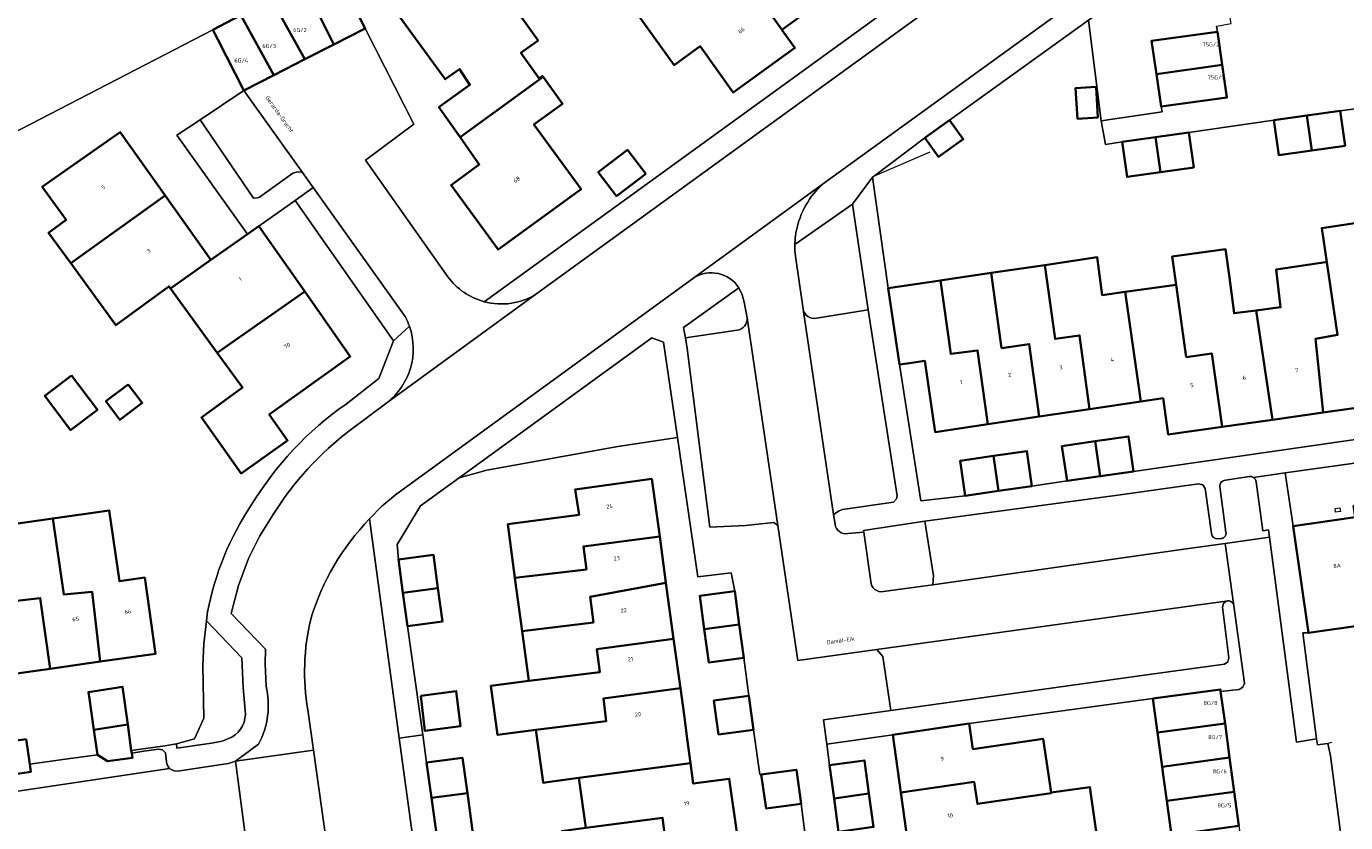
# Model space of a CAD drawing. Header units: metres. Extents: x 197700 to 204338, y 317132 to 325229.
# Tile 115 of 256: x 199575 to 199691, y 318009 to 318078. Entities that reach past the tile are written whole.
import ezdxf
from ezdxf.enums import TextEntityAlignment as Align

# ---------------------------------------------------------------- set-up
doc = ezdxf.new("R2010")
doc.units = ezdxf.units.M
for name, color, linetype, lineweight in [('B-WE-GR-BEPLANTING_CULTUUR_HEESTERS-GV', 90, 'Continuous', 18), ('B-WE-GR-GRAS-GV', 60, 'Continuous', 13), ('B-WE-IE-TERREINAFSCHEIDING_KUNSTMATIG_HEKWERK-G', 20, 'IE-TERREINAFSCHEIDING-KUNSTMATIG', 18), ('B-WE-IE-TERREINAFSCHEIDING_KUNSTMATIG_MUUR-G', 90, 'IE-TERREINAFSCHEIDING-KUNSTMATIG-DICHT', 18), ('B-WE-OG-BEBOUWING-GV', 7, 'Continuous', 35), ('B-WE-OG-BEBOUWING-T18', 10, 'Continuous', 18), ('B-WE-OG-TERREIN_CULTUURSCHEIDING-GV', 7, 'Continuous', 18), ('B-WE-OG-TERREIN_ERF-GV', 7, 'Continuous', 18), ('B-WE-OG-TOPOGRAFIE-T18', 10, 'Continuous', 18), ('B-WE-VH-VERHARDING_ASFALT-GV', 252, 'Continuous', 18), ('B-WE-VH-VERHARDING_BETONSTRAATSTEEN-GV', 252, 'Continuous', 18), ('B-WE-VH-VERHARDING_OPEN-GV', 252, 'Continuous', 18), ('B-WE-VH-VERHARDING_SIERBESTRATING-GV', 252, 'Continuous', 18), ('B-WE-VH-VERHARDING_TEGEL-GV', 252, 'Continuous', 18)]:
    doc.layers.add(name, color=color, linetype=linetype, lineweight=lineweight)
doc.styles.add('NLCS-ISO-M200-T18', font='NLCS-ISO.ttf', dxfattribs={"height": 0.36})
doc.linetypes.add('IE-TERREINAFSCHEIDING-KUNSTMATIG', pattern='A,4,[82,NLCS.SHX,S=0.75,R=90,X=0,Y=0],4,-2', length=10)
doc.linetypes.add('IE-TERREINAFSCHEIDING-KUNSTMATIG-DICHT', pattern='A,8,-1,[82,NLCS.SHX,S=0.75,R=90,X=0,Y=0],-1', length=10)

msp = doc.modelspace()

# ---------------------------------------------------------------- linework, layer by layer
at = {"layer": 'B-WE-GR-BEPLANTING_CULTUUR_HEESTERS-GV'}
for points in [[(199692.751, 318080.937), (199693.862, 318081.119), (199694.963, 318082.154), (199692.926, 318097.696), (199692.924, 318097.712), (199690.896, 318095.997), (199682.554, 318089.382), (199674.046, 318082.983), (199668.621, 318079.042), (199669.731, 318070.229), (199675.058, 318071.011), (199674.979, 318071.466), (199674.565, 318074.315), (199674.14, 318077.239), (199679.916, 318078.031), (199679.843, 318078.527), (199681.135, 318078.753), (199680.138, 318084.508), (199682.916, 318084.996), (199685.871, 318085.515), (199688.826, 318086.034), (199691.778, 318086.552)], [(199627.303, 318041.661), (199632.53, 318042.438), (199631.297, 318050.805), (199630.282, 318051.183), (199613.378, 318038.919), (199615.82, 318039.57)], [(199687.402, 318025.305), (199687.9, 318025.306), (199686.561, 318034.681), (199685.879, 318039.336), (199683.092, 318038.948), (199683.258, 318038.772), (199683.331, 318038.542), (199683.918, 318034.249), (199684.392, 318034.338), (199684.478, 318033.69), (199686.857, 318015.717), (199688.627, 318016.01)]]:
    msp.add_lwpolyline(points, close=True, dxfattribs=at)
for points in [[(199649.26, 318053.645), (199647.893, 318062.898), (199642.832, 318059.376), (199642.839, 318058.858), (199642.887, 318058.343), (199643.554, 318053.696)], [(199638.643, 318052.937), (199638.384, 318054.302), (199638.226, 318054.964), (199637.927, 318055.577), (199633.062, 318052.092), (199633.157, 318051.616), (199633.245, 318051.18)], [(199644.727, 318052.918), (199649.26, 318053.645)], [(199633.245, 318051.18), (199637.773, 318051.846)], [(199654.953, 318029.527), (199655.003, 318030.304), (199654.245, 318035.11), (199648.868, 318034.299), (199648.894, 318034.138), (199649.491, 318029.804)], [(199650.613, 318028.931), (199654.068, 318029.401), (199654.953, 318029.527)], [(199594.594, 318018.507), (199594.43, 318020.531), (199594.32, 318023.129), (199591.201, 318026.378), (199590.963, 318024.363), (199590.889, 318022.442), (199590.968, 318017.821), (199590.148, 318016.02), (199588.585, 318015.588), (199588.598, 318015.187), (199591.656, 318015.631), (199592.566, 318015.82), (199593.427, 318016.176)]]:
    msp.add_lwpolyline(points, dxfattribs=at)
for points in [[(199643.554, 318053.696, 0.4267963), (199644.727, 318052.918)], [(199637.773, 318051.846, 0.3930598), (199638.643, 318052.937)], [(199649.491, 318029.804, 0.4435194), (199650.613, 318028.931)], [(199593.427, 318016.176, 0.3093155), (199594.594, 318018.507)]]:
    msp.add_lwpolyline(points, format="xyb", dxfattribs=at)
at = {"layer": 'B-WE-GR-GRAS-GV'}
msp.add_lwpolyline([(199545.936, 318081.319), (199539.587, 318078.167), (199535.597, 318075.922), (199531.309, 318073.077), (199527.209, 318069.876), (199518.39, 318063.458), (199513.616, 318060.49), (199506.551, 318057.182), (199500.893, 318054.175), (199495.369, 318051.763), (199490.894, 318050.27), (199480.462, 318042.278), (199474.89, 318038.561), (199469.903, 318035.916), (199468.336, 318034.465), (199477.056, 318037.471), (199486.336, 318019.84), (199503.355, 318029.575), (199505.409, 318030.639), (199523.089, 318040.844), (199544.74, 318053.332), (199562.278, 318062.96), (199591.77, 318078.199), (199594.216, 318079.474)], dxfattribs=at)
at = {"layer": 'B-WE-IE-TERREINAFSCHEIDING_KUNSTMATIG_HEKWERK-G'}
for points in [[(199591.77, 318078.199), (199562.278, 318062.96)], [(199649.828, 318065.39), (199654.712, 318067.487)], [(199627.303, 318041.661), (199615.82, 318039.57)], [(199632.53, 318042.438), (199627.303, 318041.661)], [(199615.82, 318039.57), (199613.378, 318038.919)], [(199590.963, 318024.363), (199591.201, 318026.378)], [(199590.889, 318022.442), (199590.963, 318024.363)], [(199590.968, 318017.821), (199590.889, 318022.442)], [(199590.148, 318016.02), (199590.968, 318017.821)], [(199588.585, 318015.588), (199590.148, 318016.02)]]:
    msp.add_lwpolyline(points, dxfattribs=at)
at = {"layer": 'B-WE-IE-TERREINAFSCHEIDING_KUNSTMATIG_MUUR-G'}
msp.add_lwpolyline([(199690.239, 318036.214), (199690.669, 318036.279), (199690.717, 318035.963), (199690.287, 318035.898)], close=True, dxfattribs=at)
for points in [[(199687.402, 318025.305), (199687.9, 318025.306)], [(199688.627, 318016.01), (199687.402, 318025.305)], [(199688.716, 318015.499), (199688.627, 318016.01)], [(199689.602, 318015.622), (199688.716, 318015.499)], [(199689.931, 318015.686), (199689.602, 318015.622)]]:
    msp.add_lwpolyline(points, dxfattribs=at)
at = {"layer": 'B-WE-OG-BEBOUWING-GV'}
for points in [[(199641.849, 318077.98), (199641.684, 318078.209), (199647.125, 318082.155), (199644.116, 318086.322), (199646.53, 318088.033), (199642.8, 318093.304), (199642.109, 318094.262), (199641.977, 318094.427), (199641.828, 318094.328), (199641.198, 318095.189), (199638.41, 318093.247), (199639.299, 318091.938), (199640.575, 318090.062), (199635.724, 318086.587), (199635.388, 318086.346), (199635.875, 318085.799), (199636.131, 318085.979), (199636.858, 318084.989), (199641.658, 318078.241)], [(199628.332, 318080.505), (199629.308, 318079.153), (199632.235, 318075.099), (199634.521, 318076.75), (199637.437, 318072.712), (199642.837, 318076.612), (199641.849, 318077.98), (199641.658, 318078.241), (199636.858, 318084.989), (199636.131, 318085.979), (199635.875, 318085.799)], [(199615.231, 318084.378), (199612.231, 318082.194), (199608.212, 318079.269), (199612.152, 318073.854), (199613.397, 318074.76), (199614.321, 318073.385), (199611.605, 318071.406), (199613.453, 318068.778), (199620.759, 318074.073), (199620.711, 318074.14), (199620.411, 318073.926), (199618.793, 318076.191), (199620.306, 318077.271), (199617.681, 318080.947)], [(199602.384, 318076.912), (199605.125, 318078.309), (199602.868, 318082.739), (199602.367, 318083.722), (199599.679, 318082.321)], [(199596.916, 318080.881), (199599.843, 318075.618), (199602.384, 318076.912), (199599.679, 318082.321)], [(199596.916, 318080.881), (199594.216, 318079.474), (199597.105, 318074.223), (199599.843, 318075.618)], [(199591.77, 318078.199), (199592.208, 318077.34), (199594.478, 318072.885), (199597.105, 318074.223), (199594.216, 318079.474)], [(199674.565, 318074.315), (199680.337, 318075.134), (199679.916, 318078.031), (199674.14, 318077.239)], [(199674.979, 318071.466), (199680.755, 318072.259), (199680.337, 318075.134), (199674.565, 318074.315)], [(199613.453, 318068.778), (199615.136, 318066.384), (199612.663, 318064.582), (199616.79, 318058.919), (199624.071, 318064.216), (199622.407, 318066.502), (199619.945, 318069.885), (199622.447, 318071.71), (199620.759, 318074.073)], [(199669.266, 318073.184), (199667.461, 318073.068), (199667.633, 318070.394), (199669.438, 318070.51)], [(199684.866, 318070.278), (199685.3, 318067.208), (199688.213, 318067.62), (199687.779, 318070.69)], [(199690.692, 318071.101), (199687.779, 318070.69), (199688.213, 318067.62), (199691.126, 318068.032)], [(199656.418, 318070.275), (199654.244, 318068.719), (199655.443, 318067.045), (199657.617, 318068.6)], [(199579.541, 318066.359), (199576.79, 318064.426), (199578.901, 318061.529), (199577.342, 318060.393), (199579.29, 318057.72), (199587.584, 318063.665), (199583.632, 318069.234)], [(199671.553, 318068.369), (199671.987, 318065.299), (199674.914, 318065.713), (199674.48, 318068.782)], [(199674.914, 318065.713), (199677.841, 318066.127), (199677.407, 318069.196), (199674.48, 318068.782)], [(199629.75, 318065.559), (199628.161, 318067.657), (199625.588, 318065.708), (199627.177, 318063.61)], [(199591.587, 318058.024), (199587.584, 318063.665), (199579.29, 318057.72), (199583.244, 318052.293), (199587.91, 318055.693), (199588.049, 318055.502)], [(199694.34, 318058.537), (199693.901, 318061.519), (199689.081, 318060.807), (199689.52, 318057.825), (199690.464, 318051.435), (199688.523, 318051.092), (199689.192, 318044.628), (199693.982, 318045.309), (199693.103, 318051.518), (199695.329, 318051.847)], [(199594.811, 318060.289), (199591.587, 318058.024), (199588.049, 318055.502), (199592.151, 318049.872), (199599.824, 318055.241), (199595.793, 318060.979)], [(199676.288, 318055.837), (199677.191, 318049.496), (199679.426, 318049.815), (199680.344, 318043.369), (199684.745, 318043.995), (199683.332, 318053.587), (199681.389, 318053.344), (199680.974, 318056.473), (199680.638, 318058.95), (199675.935, 318058.312)], [(199668.691, 318044.928), (199673.189, 318045.593), (199671.829, 318055.232), (199669.806, 318054.928), (199669.381, 318058.246), (199664.789, 318057.568), (199665.679, 318051.096), (199667.818, 318051.403)], [(199689.394, 318057.806), (199685.066, 318057.166), (199685.467, 318053.864), (199683.332, 318053.587), (199684.745, 318043.995), (199689.192, 318044.628), (199688.523, 318051.092), (199690.464, 318051.435), (199689.52, 318057.825)], [(199659.76, 318043.608), (199664.269, 318044.274), (199663.409, 318050.632), (199660.981, 318050.292), (199660.069, 318056.871), (199655.981, 318056.268), (199655.616, 318056.214), (199656.515, 318049.77), (199658.88, 318050.087)], [(199668.691, 318044.928), (199667.818, 318051.403), (199665.679, 318051.096), (199664.789, 318057.568), (199660.069, 318056.871), (199660.981, 318050.292), (199663.409, 318050.632), (199664.269, 318044.274)], [(199655.616, 318056.214), (199651.035, 318055.535), (199652.029, 318048.832), (199652.69, 318048.93), (199654.254, 318049.162), (199655.139, 318042.925), (199659.76, 318043.608), (199658.88, 318050.087), (199656.515, 318049.77)], [(199671.829, 318055.232), (199673.189, 318045.593), (199675.148, 318045.882), (199675.602, 318042.694), (199680.344, 318043.369), (199679.426, 318049.815), (199677.191, 318049.496), (199676.288, 318055.837)], [(199592.151, 318049.872), (199594.374, 318046.822), (199590.764, 318044.19), (199591.34, 318043.383), (199594.26, 318039.291), (199598.325, 318042.192), (199596.71, 318044.455), (199603.826, 318049.545), (199599.824, 318055.241)], [(199579.366, 318047.867), (199577.007, 318046.086), (199579.266, 318043.093), (199581.625, 318044.874)], [(199584.329, 318047.103), (199582.376, 318045.623), (199583.614, 318043.99), (199585.567, 318045.471)], [(199669.64, 318039.051), (199669.198, 318042.119), (199666.278, 318041.698), (199666.721, 318038.63)], [(199669.198, 318042.119), (199669.64, 318039.051), (199672.56, 318039.472), (199672.117, 318042.54)], [(199657.789, 318037.327), (199660.717, 318037.756), (199660.268, 318040.822), (199657.34, 318040.394)], [(199663.645, 318038.184), (199663.196, 318041.251), (199660.268, 318040.822), (199660.717, 318037.756)], [(199618.255, 318030.132), (199624.552, 318030.878), (199624.283, 318032.874), (199630.977, 318033.751), (199630.286, 318038.813), (199623.57, 318037.887), (199623.896, 318035.654), (199619.886, 318035.142), (199617.651, 318034.857)], [(199577.718, 318035.346), (199578.674, 318028.677), (199581.163, 318028.915), (199581.886, 318022.791), (199586.74, 318023.478), (199585.785, 318030.157), (199583.557, 318029.838), (199582.668, 318036.054)], [(199695.76, 318026.429), (199694.421, 318035.795), (199694.556, 318035.815), (199694.437, 318036.816), (199691.864, 318036.448), (199692.005, 318035.458), (199686.561, 318034.681), (199687.9, 318025.306), (199692.85, 318026.013)], [(199568.95, 318034.109), (199569.737, 318027.473), (199572.201, 318027.78), (199573.033, 318021.538), (199577.477, 318022.167), (199576.619, 318028.364), (199574.524, 318028.11), (199573.619, 318034.768)], [(199581.886, 318022.791), (199581.163, 318028.915), (199578.674, 318028.677), (199577.718, 318035.346), (199573.619, 318034.768), (199574.524, 318028.11), (199576.619, 318028.364), (199577.477, 318022.167)], [(199631.529, 318029.709), (199630.977, 318033.751), (199624.283, 318032.874), (199624.552, 318030.878), (199618.255, 318030.132), (199618.285, 318029.897), (199618.901, 318025.468), (199625.166, 318026.223), (199624.871, 318028.47)], [(199611.52, 318029.238), (199611.124, 318032.163), (199608.052, 318031.747), (199608.448, 318028.822)], [(199608.844, 318025.896), (199611.916, 318026.312), (199611.52, 318029.238), (199608.448, 318028.822)], [(199618.901, 318025.468), (199619.505, 318021.119), (199625.731, 318021.874), (199625.47, 318023.886), (199632.202, 318024.775), (199631.529, 318029.709), (199624.871, 318028.47), (199625.166, 318026.223)], [(199634.888, 318025.622), (199637.958, 318026.044), (199637.557, 318028.967), (199634.486, 318028.545)], [(199637.958, 318026.044), (199634.888, 318025.622), (199635.289, 318022.699), (199638.36, 318023.121)], [(199620.102, 318016.82), (199626.288, 318017.574), (199626.033, 318019.546), (199632.79, 318020.469), (199632.202, 318024.775), (199625.47, 318023.886), (199625.731, 318021.874), (199619.505, 318021.119), (199616.151, 318020.659), (199616.748, 318016.36)], [(199581.317, 318016.801), (199584.287, 318017.283), (199583.822, 318020.59), (199580.845, 318020.119), (199580.927, 318019.54)], [(199610.001, 318019.798), (199610.37, 318016.717), (199613.494, 318017.121), (199613.125, 318020.202)], [(199632.79, 318020.469), (199626.033, 318019.546), (199626.288, 318017.574), (199620.102, 318016.82), (199620.741, 318012.219), (199620.747, 318012.164), (199621.332, 318012.242), (199623.885, 318012.584), (199633.681, 318013.895), (199633.399, 318016.005), (199633.11, 318018.122)], [(199639.21, 318016.816), (199638.808, 318019.794), (199635.736, 318019.38), (199635.855, 318018.496), (199636.137, 318016.401)], [(199674.264, 318019.552), (199674.671, 318016.56), (199680.586, 318017.364), (199680.205, 318020.166), (199680.179, 318020.356)], [(199584.287, 318017.283), (199581.317, 318016.801), (199581.627, 318014.625), (199582.518, 318014.049), (199584.699, 318014.351), (199584.64, 318014.77), (199584.607, 318015.003)], [(199652.147, 318011.303), (199658.571, 318012.233), (199658.865, 318010.314), (199665.33, 318011.247), (199665.322, 318011.304), (199664.641, 318016.009), (199658.461, 318015.123), (199658.138, 318017.35), (199651.435, 318016.379)], [(199675.078, 318013.567), (199680.993, 318014.371), (199680.586, 318017.364), (199674.671, 318016.56)], [(199575.384, 318015.986), (199572.405, 318015.585), (199572.722, 318013.358), (199573.616, 318012.794), (199575.782, 318013.115), (199575.687, 318013.799)], [(199610.517, 318013.931), (199610.95, 318010.833), (199614.097, 318011.268), (199613.668, 318014.366)], [(199624.492, 318008.206), (199631.235, 318009.091), (199631.488, 318007.056), (199637.731, 318007.822), (199637.085, 318012.517), (199633.921, 318012.095), (199633.681, 318013.895), (199623.885, 318012.584)], [(199649.344, 318011.212), (199648.937, 318014.127), (199645.867, 318013.699), (199646.273, 318010.784)], [(199680.993, 318014.371), (199675.078, 318013.567), (199675.199, 318012.671), (199675.484, 318010.575), (199681.399, 318011.379)], [(199643.38, 318010.332), (199642.971, 318013.307), (199639.885, 318012.894), (199640.309, 318009.91)], [(199652.764, 318006.906), (199659.307, 318007.82), (199659.585, 318005.977), (199665.87, 318006.85), (199665.823, 318007.189), (199669.309, 318007.675), (199668.736, 318011.78), (199665.322, 318011.304), (199665.33, 318011.247), (199658.865, 318010.314), (199658.571, 318012.233), (199652.147, 318011.303)], [(199614.525, 318008.171), (199614.097, 318011.268), (199610.95, 318010.833), (199611.447, 318007.271), (199614.589, 318007.705)], [(199646.273, 318010.784), (199646.68, 318007.868), (199649.75, 318008.297), (199649.344, 318011.212)], [(199681.806, 318008.386), (199681.399, 318011.379), (199675.484, 318010.575), (199675.804, 318008.225), (199675.891, 318007.582)], [(199637.731, 318007.822), (199631.488, 318007.056), (199631.235, 318009.091), (199624.492, 318008.206), (199622.355, 318007.91), (199622.93, 318003.764), (199625.068, 318004.06), (199625.1, 318003.815), (199631.591, 318004.753), (199631.948, 318002.48), (199638.343, 318003.377)]]:
    msp.add_lwpolyline(points, close=True, dxfattribs=at)
at = {"layer": 'B-WE-OG-TERREIN_CULTUURSCHEIDING-GV'}
msp.add_lwpolyline([(199600.1, 318018.552), (199600.597, 318015.03), (199602.007, 318005.037), (199609.487, 318006.044), (199608.125, 318016.082), (199605.515, 318035.309)], dxfattribs=at)
for points in [[(199605.515, 318035.309, 0.1188741), (199600.351, 318026.519)], [(199600.351, 318026.519, 0.1012912), (199600.1, 318018.552)]]:
    msp.add_lwpolyline(points, format="xyb", dxfattribs=at)
at = {"layer": 'B-WE-OG-TERREIN_ERF-GV'}
for points in [[(199615.566, 318054.354), (199667.135, 318091.698)], [(199602.868, 318082.739), (199605.125, 318078.309), (199609.395, 318069.93), (199605.169, 318066.772), (199612.389, 318056.542)], [(199647.125, 318082.155), (199641.684, 318078.209), (199641.849, 318077.98), (199642.837, 318076.612), (199637.437, 318072.712), (199634.521, 318076.75), (199632.235, 318075.099), (199629.308, 318079.153)], [(199695.363, 318071.713), (199690.692, 318071.101), (199691.126, 318068.032), (199688.213, 318067.62), (199685.3, 318067.208), (199684.866, 318070.278), (199677.407, 318069.196), (199677.841, 318066.127), (199674.914, 318065.713), (199671.987, 318065.299), (199671.553, 318068.369), (199670.091, 318068.134), (199669.731, 318070.229), (199668.621, 318079.042), (199656.418, 318070.275), (199657.617, 318068.6), (199655.443, 318067.045), (199654.244, 318068.719), (199649.828, 318065.39), (199649.649, 318065.26), (199651.035, 318055.535), (199655.616, 318056.214), (199655.981, 318056.268), (199660.069, 318056.871), (199664.789, 318057.568), (199669.381, 318058.246), (199669.806, 318054.928), (199671.829, 318055.232), (199676.288, 318055.837), (199675.935, 318058.312), (199680.638, 318058.95), (199680.974, 318056.473), (199681.389, 318053.344), (199683.332, 318053.587), (199685.467, 318053.864), (199685.066, 318057.166), (199689.394, 318057.806), (199689.52, 318057.825), (199689.081, 318060.807), (199693.901, 318061.519)], [(199603.449, 318045.367), (199606.343, 318047.615), (199607.606, 318050.932), (199598.984, 318063.236), (199595.793, 318060.979), (199599.824, 318055.241), (199603.826, 318049.545), (199596.71, 318044.455), (199598.325, 318042.192), (199594.26, 318039.291), (199591.34, 318043.383), (199590.764, 318044.19), (199594.374, 318046.822), (199592.151, 318049.872), (199588.049, 318055.502), (199587.91, 318055.693), (199583.244, 318052.293), (199579.29, 318057.72), (199577.342, 318060.393), (199578.901, 318061.529), (199576.79, 318064.426), (199579.541, 318066.359), (199583.632, 318069.234), (199587.584, 318063.665), (199591.587, 318058.024), (199594.811, 318060.289), (199588.613, 318068.956), (199590.637, 318070.312), (199594.478, 318072.885), (199592.208, 318077.34), (199591.77, 318078.199), (199562.278, 318062.96)], [(199693.982, 318045.309), (199689.192, 318044.628), (199684.745, 318043.995), (199680.344, 318043.369), (199675.602, 318042.694), (199675.148, 318045.882), (199673.189, 318045.593), (199668.691, 318044.928), (199664.269, 318044.274), (199659.76, 318043.608), (199655.139, 318042.925), (199654.254, 318049.162), (199652.69, 318048.93), (199652.029, 318048.832), (199653.886, 318036.902), (199657.789, 318037.327), (199657.34, 318040.394), (199660.268, 318040.822), (199663.196, 318041.251), (199663.645, 318038.184), (199666.721, 318038.63), (199666.278, 318041.698), (199669.198, 318042.119), (199672.117, 318042.54), (199672.56, 318039.472), (199696.894, 318042.976)], [(199643.81, 318007.113), (199643.38, 318010.332), (199640.309, 318009.91), (199639.885, 318012.894), (199639.75, 318012.905), (199639.21, 318016.816), (199636.137, 318016.401), (199635.855, 318018.496), (199635.736, 318019.38), (199638.808, 318019.794), (199638.36, 318023.121), (199635.289, 318022.699), (199634.888, 318025.622), (199634.486, 318028.545), (199637.557, 318028.967), (199637.257, 318030.59), (199634.33, 318030.231), (199632.53, 318042.438), (199627.303, 318041.661), (199615.82, 318039.57), (199613.378, 318038.919), (199609.993, 318036.463), (199607.952, 318033.066), (199608.052, 318031.747), (199611.124, 318032.163), (199611.52, 318029.238), (199611.916, 318026.312), (199608.844, 318025.896), (199610.176, 318016.369), (199610.517, 318013.931), (199613.668, 318014.366), (199614.097, 318011.268), (199614.525, 318008.171)], [(199624.492, 318008.206), (199623.885, 318012.584), (199621.332, 318012.242), (199620.747, 318012.164), (199620.741, 318012.219), (199620.102, 318016.82), (199616.748, 318016.36), (199616.151, 318020.659), (199619.505, 318021.119), (199618.901, 318025.468), (199618.285, 318029.897), (199618.255, 318030.132), (199617.651, 318034.857), (199619.886, 318035.142), (199623.896, 318035.654), (199623.57, 318037.887), (199630.286, 318038.813), (199630.977, 318033.751), (199631.529, 318029.709), (199632.202, 318024.775), (199632.79, 318020.469), (199633.11, 318018.122), (199633.399, 318016.005), (199633.681, 318013.895), (199633.921, 318012.095), (199637.085, 318012.517), (199637.731, 318007.822)], [(199575.384, 318015.986), (199575.687, 318013.799), (199578.583, 318014.202), (199581.627, 318014.625), (199581.317, 318016.801), (199580.927, 318019.54), (199580.845, 318020.119), (199583.822, 318020.59), (199584.287, 318017.283), (199584.607, 318015.003), (199587.54, 318015.415), (199588.585, 318015.588), (199590.148, 318016.02), (199590.968, 318017.821), (199590.889, 318022.442), (199590.963, 318024.363), (199591.201, 318026.378), (199591.307, 318027.17)], [(199692.85, 318026.013), (199687.9, 318025.306), (199687.402, 318025.305), (199688.627, 318016.01), (199688.716, 318015.499), (199689.602, 318015.622), (199689.834, 318014.538), (199690.949, 318006.019), (199691.048, 318006.032), (199691.215, 318004.803)], [(199675.804, 318008.225), (199675.484, 318010.575), (199675.199, 318012.671), (199675.078, 318013.567), (199674.671, 318016.56), (199674.264, 318019.552), (199658.138, 318017.35), (199658.461, 318015.123), (199664.641, 318016.009), (199665.322, 318011.304), (199668.736, 318011.78), (199669.309, 318007.675)], [(199652.764, 318006.906), (199652.147, 318011.303), (199651.435, 318016.379), (199645.642, 318015.561), (199645.867, 318013.699), (199648.937, 318014.127), (199649.344, 318011.212), (199649.75, 318008.297)]]:
    msp.add_lwpolyline(points, dxfattribs=at)
for points in [[(199612.231, 318082.194), (199615.231, 318084.378), (199617.681, 318080.947), (199620.306, 318077.271), (199618.793, 318076.191), (199620.411, 318073.926), (199620.711, 318074.14), (199620.759, 318074.073), (199622.447, 318071.71), (199619.945, 318069.885), (199622.407, 318066.502), (199624.071, 318064.216), (199616.79, 318058.919), (199612.663, 318064.582), (199615.136, 318066.384), (199613.453, 318068.778), (199611.605, 318071.406), (199614.321, 318073.385), (199613.397, 318074.76), (199612.152, 318073.854), (199608.212, 318079.269)], [(199669.266, 318073.184), (199669.438, 318070.51), (199667.633, 318070.394), (199667.461, 318073.068)], [(199629.75, 318065.559), (199627.177, 318063.61), (199625.588, 318065.708), (199628.161, 318067.657)], [(199579.366, 318047.867), (199581.625, 318044.874), (199579.266, 318043.093), (199577.007, 318046.086)], [(199584.329, 318047.103), (199585.567, 318045.471), (199583.614, 318043.99), (199582.376, 318045.623)], [(199709.845, 318039.048), (199709.364, 318042.656), (199695.307, 318040.647), (199685.879, 318039.336), (199686.561, 318034.681), (199692.005, 318035.458), (199691.864, 318036.448), (199694.437, 318036.816), (199694.556, 318035.815), (199694.558, 318035.794), (199699.702, 318036.557), (199699.555, 318037.546), (199702.145, 318037.929), (199702.252, 318036.949), (199707.4, 318037.682), (199707.259, 318038.672)], [(199561.451, 318023.127), (199556.833, 318022.466), (199555.894, 318028.668), (199553.705, 318028.35), (199552.741, 318035.072), (199557.442, 318035.747), (199557.695, 318035.783), (199562.267, 318036.439), (199562.708, 318033.229), (199564.573, 318033.492), (199568.95, 318034.109), (199573.619, 318034.768), (199577.718, 318035.346), (199582.668, 318036.054), (199583.557, 318029.838), (199585.785, 318030.157), (199586.74, 318023.478), (199581.886, 318022.791), (199577.477, 318022.167), (199573.033, 318021.538), (199568.362, 318020.877), (199567.947, 318024.056), (199565.912, 318023.765)], [(199610.001, 318019.798), (199613.125, 318020.202), (199613.494, 318017.121), (199610.37, 318016.717)]]:
    msp.add_lwpolyline(points, close=True, dxfattribs=at)
for points in [[(199612.389, 318056.542, 0.1717088), (199615.566, 318054.354)], [(199595.133, 318036.499, -0.1055703), (199603.449, 318045.367)], [(199591.307, 318027.17, -0.1002995), (199595.133, 318036.499)]]:
    msp.add_lwpolyline(points, format="xyb", dxfattribs=at)
at = {"layer": 'B-WE-VH-VERHARDING_ASFALT-GV'}
for points in [[(199689.551, 318097.619), (199685.069, 318103.02), (199678.377, 318097.591), (199668.571, 318090.139), (199620.206, 318055.063), (199607.018, 318045.494), (199603.802, 318043.079)], [(199605.515, 318035.309), (199606.596, 318036.424), (199607.801, 318037.404), (199633.966, 318056.442), (199645.365, 318064.717), (199670.319, 318082.828)], [(199597.064, 318035.697), (199595.889, 318033.817), (199594.897, 318031.837), (199594.005, 318029.469), (199593.366, 318027.021), (199596.378, 318023.885), (199596.35, 318022.6), (199596.432, 318020.643)], [(199595.767, 318015.542), (199593.742, 318014.072), (199600.597, 318015.03), (199600.1, 318018.552)], [(199612.782, 317928.868), (199609.899, 317949.261), (199609.314, 317953.399), (199608.487, 317959.254), (199607.679, 317964.969), (199606.702, 317971.881), (199604.502, 317987.444), (199604.341, 317988.582), (199602.412, 318002.231), (199602.007, 318005.037), (199600.597, 318015.03), (199593.742, 318014.072)], [(199593.742, 318014.072), (199595.051, 318004.285), (199595.159, 318003.459), (199602.983, 317948.149), (199604.224, 317939.636), (199604.719, 317936.241), (199606.257, 317925.693)]]:
    msp.add_lwpolyline(points, dxfattribs=at)
for points in [[(199603.802, 318043.079, 0.0910873), (199597.064, 318035.697)], [(199600.351, 318026.519, -0.1188741), (199605.515, 318035.309)], [(199600.1, 318018.552, -0.1012912), (199600.351, 318026.519)], [(199596.432, 318020.643, -0.1848673), (199595.767, 318015.542)]]:
    msp.add_lwpolyline(points, format="xyb", dxfattribs=at)
at = {"layer": 'B-WE-VH-VERHARDING_BETONSTRAATSTEEN-GV'}
for points in [[(199679.843, 318078.527), (199679.916, 318078.031), (199680.337, 318075.134), (199680.755, 318072.259), (199674.979, 318071.466), (199675.058, 318071.011), (199669.731, 318070.229), (199670.091, 318068.134), (199671.553, 318068.369), (199674.48, 318068.782), (199677.407, 318069.196), (199684.866, 318070.278), (199687.779, 318070.69), (199690.692, 318071.101), (199695.363, 318071.713), (199698.489, 318072.123), (199697.406, 318079.508)], [(199605.125, 318078.309), (199602.384, 318076.912), (199599.843, 318075.618), (199597.105, 318074.223), (199594.478, 318072.885), (199599.62, 318065.689), (199600.569, 318064.361), (199608.564, 318053.171)], [(199612.389, 318056.542), (199605.169, 318066.772), (199609.395, 318069.93), (199605.125, 318078.309)], [(199645.365, 318064.717), (199633.966, 318056.442)], [(199646.243, 318035.7), (199643.554, 318053.696), (199642.887, 318058.343), (199642.839, 318058.858), (199642.832, 318059.376), (199642.872, 318059.956), (199642.965, 318060.532)], [(199637.927, 318055.577), (199638.226, 318054.964), (199638.384, 318054.302), (199638.643, 318052.937), (199641.344, 318034.734), (199643.102, 318022.876), (199650.04, 318023.843), (199677.886, 318027.724), (199680.702, 318028.091)], [(199607.018, 318045.494), (199620.206, 318055.063)], [(199643.554, 318053.696), (199646.243, 318035.7), (199646.726, 318036.011), (199647.023, 318036.143), (199651.5, 318036.787), (199651.77, 318037.056), (199651.796, 318037.186), (199651.805, 318037.327), (199649.26, 318053.645), (199644.727, 318052.918)], [(199654.245, 318035.11), (199655.003, 318030.304), (199654.953, 318029.527), (199677.187, 318032.691), (199680.591, 318033.157), (199684.478, 318033.69), (199684.392, 318034.338), (199683.918, 318034.249), (199683.331, 318038.542), (199683.258, 318038.772), (199683.092, 318038.948), (199682.923, 318039.02), (199682.741, 318039.033), (199680.621, 318038.702)], [(199679.391, 318034.015), (199678.841, 318037.977), (199678.629, 318038.298), (199678.257, 318038.393), (199671.192, 318037.38), (199654.245, 318035.11)], [(199680.141, 318038.134), (199680.659, 318034.153)], [(199646.372, 318034.834), (199646.243, 318035.7)], [(199649.491, 318029.804), (199648.894, 318034.138), (199647.475, 318034.013)], [(199680.281, 318033.595), (199679.963, 318033.572)], [(199681.374, 318027.681), (199680.591, 318033.157), (199677.187, 318032.691), (199654.953, 318029.527), (199654.068, 318029.401), (199650.613, 318028.931)], [(199587.689, 318013.989), (199587.615, 318014.783), (199587.353, 318015.054), (199586.984, 318015.126), (199585.698, 318014.936), (199584.64, 318014.77), (199584.699, 318014.351), (199582.518, 318014.049), (199581.627, 318014.625), (199578.583, 318014.202), (199575.687, 318013.799), (199575.782, 318013.115), (199573.616, 318012.794), (199572.722, 318013.358), (199558.328, 318011.377), (199558.52, 318009.921)], [(199595.051, 318004.285), (199593.742, 318014.072), (199593.15, 318013.869), (199592.536, 318013.753), (199588.856, 318013.208)], [(199587.972, 318013.428), (199558.166, 318008.959)], [(199558.166, 318008.959), (199587.972, 318013.428)]]:
    msp.add_lwpolyline(points, dxfattribs=at)
for points in [[(199642.965, 318060.532, -0.1714871), (199645.365, 318064.717)], [(199633.966, 318056.442, -0.4076368), (199637.927, 318055.577)], [(199615.566, 318054.354, -0.1717088), (199612.389, 318056.542)], [(199620.206, 318055.063, -0.2113614), (199615.566, 318054.354)], [(199608.564, 318053.171, -0.044488), (199609.01, 318052.201)], [(199644.727, 318052.918, -0.4267963), (199643.554, 318053.696)], [(199609.01, 318052.201, -0.3254514), (199607.018, 318045.494)], [(199680.621, 318038.702, 0.4373088), (199680.141, 318038.134)], [(199647.475, 318034.013, -0.4292345), (199646.372, 318034.834)], [(199679.963, 318033.572, -0.4069595), (199679.391, 318034.015)], [(199680.514, 318033.694, -0.1473307), (199680.281, 318033.595)], [(199680.659, 318034.153, -0.2903776), (199680.514, 318033.694)], [(199650.613, 318028.931, -0.4435194), (199649.491, 318029.804)], [(199680.702, 318028.091, -0.4662194), (199681.374, 318027.681)], [(199587.972, 318013.428, -0.1772299), (199587.689, 318013.989)], [(199588.856, 318013.208, -0.262513), (199587.972, 318013.428)]]:
    msp.add_lwpolyline(points, format="xyb", dxfattribs=at)
msp.add_lwpolyline([(199650.04, 318023.843), (199650.547, 318023.227), (199651.256, 318018.509), (199674.144, 318021.687), (199680.545, 318022.567), (199680.845, 318022.764), (199680.93, 318023.113), (199680.361, 318027.579), (199680.445, 318027.892), (199680.702, 318028.091), (199677.886, 318027.724)], close=True, dxfattribs=at)
at = {"layer": 'B-WE-VH-VERHARDING_OPEN-GV'}
msp.add_lwpolyline([(199590.637, 318070.312), (199595.327, 318063.442), (199595.682, 318063.474), (199595.852, 318063.512), (199598.772, 318065.633), (199599.106, 318065.708), (199599.441, 318065.743), (199599.62, 318065.689), (199594.478, 318072.885)], close=True, dxfattribs=at)
at = {"layer": 'B-WE-VH-VERHARDING_SIERBESTRATING-GV'}
msp.add_lwpolyline([(199688.05, 318005.624), (199690.949, 318006.019), (199689.834, 318014.538), (199689.602, 318015.622), (199688.716, 318015.499), (199688.627, 318016.01), (199686.857, 318015.717), (199684.478, 318033.69), (199680.591, 318033.157), (199681.374, 318027.681), (199682.294, 318020.904), (199682.163, 318020.548), (199681.842, 318020.346), (199680.205, 318020.166), (199680.586, 318017.364), (199680.993, 318014.371), (199681.399, 318011.379), (199681.806, 318008.386), (199682.213, 318005.394), (199681.976, 318005.362), (199682.051, 318004.808), (199685.05, 318005.216)], close=True, dxfattribs=at)
at = {"layer": 'B-WE-VH-VERHARDING_TEGEL-GV'}
for points in [[(199620.206, 318055.063), (199668.571, 318090.139), (199678.377, 318097.591), (199685.069, 318103.02), (199683.769, 318104.587)], [(199647.893, 318062.898), (199649.649, 318065.26), (199649.828, 318065.39), (199654.244, 318068.719), (199656.418, 318070.275), (199668.621, 318079.042), (199674.046, 318082.983), (199682.554, 318089.382), (199690.896, 318095.997), (199689.551, 318097.619)], [(199667.135, 318091.698), (199615.566, 318054.354)], [(199670.319, 318082.828), (199645.365, 318064.717)], [(199696.894, 318042.976), (199672.56, 318039.472), (199669.64, 318039.051), (199666.721, 318038.63), (199663.645, 318038.184), (199660.717, 318037.756), (199657.789, 318037.327), (199653.886, 318036.902), (199652.029, 318048.832), (199651.035, 318055.535), (199649.649, 318065.26), (199647.893, 318062.898)], [(199600.569, 318064.361), (199598.984, 318063.236), (199607.606, 318050.932), (199609.01, 318052.201)], [(199608.564, 318053.171), (199600.569, 318064.361)], [(199642.965, 318060.532), (199642.872, 318059.956), (199642.832, 318059.376), (199647.893, 318062.898)], [(199647.893, 318062.898), (199649.26, 318053.645), (199651.805, 318037.327), (199651.796, 318037.186), (199651.77, 318037.056), (199651.5, 318036.787), (199647.023, 318036.143), (199646.726, 318036.011), (199646.243, 318035.7), (199646.372, 318034.834)], [(199633.966, 318056.442), (199607.801, 318037.404), (199606.596, 318036.424), (199605.515, 318035.309), (199608.125, 318016.082), (199610.176, 318016.369), (199608.844, 318025.896), (199608.448, 318028.822), (199608.052, 318031.747), (199607.952, 318033.066), (199609.993, 318036.463), (199613.378, 318038.919), (199630.282, 318051.183), (199631.297, 318050.805), (199632.53, 318042.438), (199634.33, 318030.231), (199637.257, 318030.59), (199637.557, 318028.967), (199637.958, 318026.044), (199638.36, 318023.121), (199638.808, 318019.794), (199639.21, 318016.816), (199639.75, 318012.905), (199639.885, 318012.894), (199642.971, 318013.307), (199643.38, 318010.332), (199643.81, 318007.113)], [(199646.68, 318007.868), (199646.273, 318010.784), (199645.867, 318013.699), (199645.642, 318015.561), (199645.346, 318017.688), (199651.256, 318018.509), (199650.547, 318023.227), (199650.04, 318023.843), (199643.102, 318022.876), (199641.344, 318034.734), (199640.996, 318034.986), (199638.52, 318034.741), (199635.37, 318034.584), (199633.388, 318050.235), (199633.245, 318051.18), (199633.157, 318051.616), (199633.062, 318052.092), (199637.927, 318055.577)], [(199609.01, 318052.201), (199607.606, 318050.932), (199606.343, 318047.615), (199603.449, 318045.367)], [(199637.773, 318051.846), (199633.245, 318051.18), (199633.388, 318050.235), (199635.37, 318034.584), (199638.52, 318034.741), (199640.996, 318034.986), (199641.344, 318034.734), (199638.643, 318052.937)], [(199603.802, 318043.079), (199607.018, 318045.494)], [(199680.621, 318038.702), (199682.741, 318039.033), (199682.923, 318039.02), (199683.092, 318038.948), (199685.879, 318039.336), (199695.307, 318040.647)], [(199647.475, 318034.013), (199648.894, 318034.138), (199648.868, 318034.299), (199654.245, 318035.11), (199671.192, 318037.38), (199678.257, 318038.393), (199678.629, 318038.298), (199678.841, 318037.977), (199679.391, 318034.015)], [(199680.659, 318034.153), (199680.141, 318038.134)], [(199596.432, 318020.643), (199596.35, 318022.6), (199596.378, 318023.885), (199593.366, 318027.021), (199594.005, 318029.469), (199594.897, 318031.837), (199595.889, 318033.817), (199597.064, 318035.697)], [(199679.963, 318033.572), (199680.281, 318033.595)], [(199680.702, 318028.091), (199680.445, 318027.892), (199680.361, 318027.579), (199680.93, 318023.113), (199680.845, 318022.764), (199680.545, 318022.567), (199674.144, 318021.687), (199651.256, 318018.509), (199645.346, 318017.688), (199645.642, 318015.561)], [(199645.642, 318015.561), (199651.435, 318016.379), (199658.138, 318017.35), (199674.264, 318019.552), (199680.179, 318020.356), (199680.205, 318020.166), (199681.842, 318020.346), (199682.163, 318020.548), (199682.294, 318020.904), (199681.374, 318027.681)], [(199591.307, 318027.17), (199591.201, 318026.378), (199594.32, 318023.129), (199594.43, 318020.531), (199594.594, 318018.507)], [(199593.427, 318016.176), (199592.566, 318015.82), (199591.656, 318015.631), (199588.598, 318015.187), (199588.585, 318015.588), (199587.54, 318015.415), (199584.607, 318015.003), (199584.64, 318014.77), (199585.698, 318014.936), (199586.984, 318015.126), (199587.353, 318015.054), (199587.615, 318014.783), (199587.689, 318013.989)], [(199611.447, 318007.271), (199610.95, 318010.833), (199610.517, 318013.931), (199610.176, 318016.369), (199608.125, 318016.082), (199609.487, 318006.044)], [(199588.856, 318013.208), (199592.536, 318013.753), (199593.15, 318013.869), (199593.742, 318014.072), (199595.767, 318015.542)]]:
    msp.add_lwpolyline(points, dxfattribs=at)
msp.add_lwpolyline([(199598.984, 318063.236), (199600.569, 318064.361), (199599.62, 318065.689), (199599.441, 318065.743), (199599.106, 318065.708), (199598.772, 318065.633), (199595.852, 318063.512), (199595.682, 318063.474), (199595.327, 318063.442), (199590.637, 318070.312), (199588.613, 318068.956), (199594.811, 318060.289), (199595.793, 318060.979)], close=True, dxfattribs=at)
for points in [[(199645.365, 318064.717, 0.1714871), (199642.965, 318060.532)], [(199637.927, 318055.577, 0.4076368), (199633.966, 318056.442)], [(199615.566, 318054.354, 0.2113614), (199620.206, 318055.063)], [(199609.01, 318052.201, 0.044488), (199608.564, 318053.171)], [(199607.018, 318045.494, 0.3254514), (199609.01, 318052.201)], [(199638.643, 318052.937, -0.3930598), (199637.773, 318051.846)], [(199603.449, 318045.367, 0.1055703), (199595.133, 318036.499)], [(199597.064, 318035.697, -0.0910873), (199603.802, 318043.079)], [(199680.141, 318038.134, -0.4373088), (199680.621, 318038.702)], [(199595.133, 318036.499, 0.1002995), (199591.307, 318027.17)], [(199646.372, 318034.834, 0.4292345), (199647.475, 318034.013)], [(199679.391, 318034.015, 0.4069595), (199679.963, 318033.572)], [(199680.281, 318033.595, 0.1473307), (199680.514, 318033.694)], [(199680.514, 318033.694, 0.2903776), (199680.659, 318034.153)], [(199681.374, 318027.681, 0.4662194), (199680.702, 318028.091)], [(199595.767, 318015.542, 0.1848673), (199596.432, 318020.643)], [(199594.594, 318018.507, -0.3093155), (199593.427, 318016.176)], [(199587.689, 318013.989, 0.1772299), (199587.972, 318013.428)], [(199587.972, 318013.428, 0.262513), (199588.856, 318013.208)]]:
    msp.add_lwpolyline(points, format="xyb", dxfattribs=at)

# ---------------------------------------------------------------- texts
at = {"layer": 'B-WE-OG-BEBOUWING-T18', "style": 'NLCS-ISO-M200-T18'}
for s, p in [('6G/2', (199599.404, 318078.185)), ('6G/3', (199596.704, 318076.778)), ('75G/2', (199679.35, 318076.918)), ('6G/4', (199594.258, 318075.503)), ('75G/1', (199679.771, 318074.021)), ('8G/8', (199679.314, 318019.161)), ('8G/7', (199679.721, 318016.169)), ('8G/6', (199680.128, 318013.176)), ('8G/5', (199680.534, 318010.184))]:
    msp.add_text(s, height=0.36, dxfattribs=at).set_placement(p, align=Align.MIDDLE)
for s, rotation, p in [('66', 35.8, (199638.142, 318078.155)), ('68', 36, (199618.429, 318065.058)), ('5', 35.3, (199582.155, 318064.404)), ('3', 35.3, (199586.133, 318058.798)), ('1', 35, (199594.172, 318056.328)), ('70', 35.5, (199598.283, 318050.498)), ('3', 8.4, (199666.183, 318048.601)), ('4', 8.4, (199670.696, 318049.268)), ('7', 8.1, (199686.874, 318048.338)), ('1', 8.4, (199657.435, 318047.308)), ('2', 8.4, (199661.671, 318047.934)), ('6', 8.1, (199682.273, 318047.684)), ('5', 8.1, (199677.683, 318047.031)), ('24', 7.7, (199626.577, 318036.41)), ('23', 7.7, (199627.2, 318031.848)), ('8A', 8.1, (199690.417, 318031.191)), ('65', 8, (199579.717, 318026.524)), ('66', 8, (199584.306, 318027.173)), ('22', 7.7, (199627.822, 318027.286)), ('21', 7.7, (199628.407, 318023.003)), ('20', 7.7, (199629.068, 318018.163)), ('9', 7.9, (199655.77, 318014.27)), ('19', 7.8, (199633.345, 318010.351)), ('10', 7.9, (199656.469, 318009.29))]:
    msp.add_text(s, height=0.36, rotation=rotation, dxfattribs=at).set_placement(p, align=Align.MIDDLE)
at = {"layer": 'B-WE-OG-TOPOGRAFIE-T18', "style": 'NLCS-ISO-M200-T18'}
for s, rotation, p in [('Gerarda-Gracht', 305.6, (199597.614, 318070.808)), ('Daniël-Eik', 7.9, (199646.849, 318024.647))]:
    msp.add_text(s, height=0.36, rotation=rotation, dxfattribs=at).set_placement(p, align=Align.MIDDLE)

doc.saveas('drawing.dxf')
